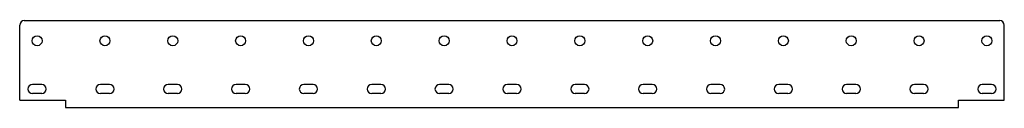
# Model space of a CAD drawing. Header units: millimetres. Extents: x 24 to 1098, y 41 to 136.
import ezdxf

# ---------------------------------------------------------------- set-up
doc = ezdxf.new("R2010")
doc.units = ezdxf.units.MM

msp = doc.modelspace()

# ---------------------------------------------------------------- linework, layer by layer
at = {"color": 7, "linetype": 'Continuous', "lineweight": 25}
for p, q in [((24.3, 49.1), (24.3, 130.8)), ((29.3, 135.8), (1093.3, 135.8)), ((1098.3, 49.1), (1098.3, 130.8)), ((48.3, 66.1), (38.3, 66.1)), ((122.3, 66.1), (112.3, 66.1)), ((196.3, 66.1), (186.3, 66.1)), ((270.3, 66.1), (260.3, 66.1)), ((344.3, 66.1), (334.3, 66.1)), ((418.3, 66.1), (408.3, 66.1)), ((492.3, 66.1), (482.3, 66.1)), ((566.3, 66.1), (556.3, 66.1)), ((640.3, 66.1), (630.3, 66.1)), ((714.3, 66.1), (704.3, 66.1)), ((788.3, 66.1), (778.3, 66.1)), ((862.3, 66.1), (852.3, 66.1)), ((936.3, 66.1), (926.3, 66.1)), ((1010.3, 66.1), (1000.3, 66.1)), ((1084.3, 66.1), (1074.3, 66.1)), ((48.3, 56.1), (38.3, 56.1)), ((122.3, 56.1), (112.3, 56.1)), ((196.3, 56.1), (186.3, 56.1)), ((270.3, 56.1), (260.3, 56.1)), ((344.3, 56.1), (334.3, 56.1)), ((418.3, 56.1), (408.3, 56.1)), ((492.3, 56.1), (482.3, 56.1)), ((566.3, 56.1), (556.3, 56.1)), ((640.3, 56.1), (630.3, 56.1)), ((714.3, 56.1), (704.3, 56.1)), ((788.3, 56.1), (778.3, 56.1)), ((862.3, 56.1), (852.3, 56.1)), ((936.3, 56.1), (926.3, 56.1)), ((1010.3, 56.1), (1000.3, 56.1)), ((1084.3, 56.1), (1074.3, 56.1)), ((24.3, 49.1), (74.3, 49.1)), ((74.3, 49.1), (74.3, 41.1)), ((1048.3, 49.1), (1098.3, 49.1)), ((1048.3, 41.1), (1048.3, 49.1)), ((74.3, 41.1), (1048.3, 41.1))]:
    msp.add_line(p, q, dxfattribs=at)
for centre in [(43.3, 113.8), (117.3, 113.8), (191.3, 113.8), (265.3, 113.8), (339.3, 113.8), (413.3, 113.8), (487.3, 113.8), (561.3, 113.8), (635.3, 113.8), (709.3, 113.8), (783.3, 113.8), (857.3, 113.8), (931.3, 113.8), (1005.3, 113.8), (1079.3, 113.8)]:
    msp.add_circle(centre, 5.45, dxfattribs=at)
for centre, start, end in [((29.3, 130.8), 90, 180), ((1093.3, 130.8), 0, 90), ((38.3, 61.1), 90, 270), ((48.3, 61.1), 270, 90), ((112.3, 61.1), 90, 270), ((122.3, 61.1), 270, 90), ((186.3, 61.1), 90, 270), ((196.3, 61.1), 270, 90), ((260.3, 61.1), 90, 270), ((270.3, 61.1), 270, 90), ((334.3, 61.1), 90, 270), ((344.3, 61.1), 270, 90), ((408.3, 61.1), 90, 270), ((418.3, 61.1), 270, 90), ((482.3, 61.1), 90, 270), ((492.3, 61.1), 270, 90), ((556.3, 61.1), 90, 270), ((566.3, 61.1), 270, 90), ((630.3, 61.1), 90, 270), ((640.3, 61.1), 270, 90), ((704.3, 61.1), 90, 270), ((714.3, 61.1), 270, 90), ((778.3, 61.1), 90, 270), ((788.3, 61.1), 270, 90), ((852.3, 61.1), 90, 270), ((862.3, 61.1), 270, 90), ((926.3, 61.1), 90, 270), ((936.3, 61.1), 270, 90), ((1000.3, 61.1), 90, 270), ((1010.3, 61.1), 270, 90), ((1074.3, 61.1), 90, 270), ((1084.3, 61.1), 270, 90)]:
    msp.add_arc(centre, 5, start, end, dxfattribs=at)

doc.saveas('drawing.dxf')
